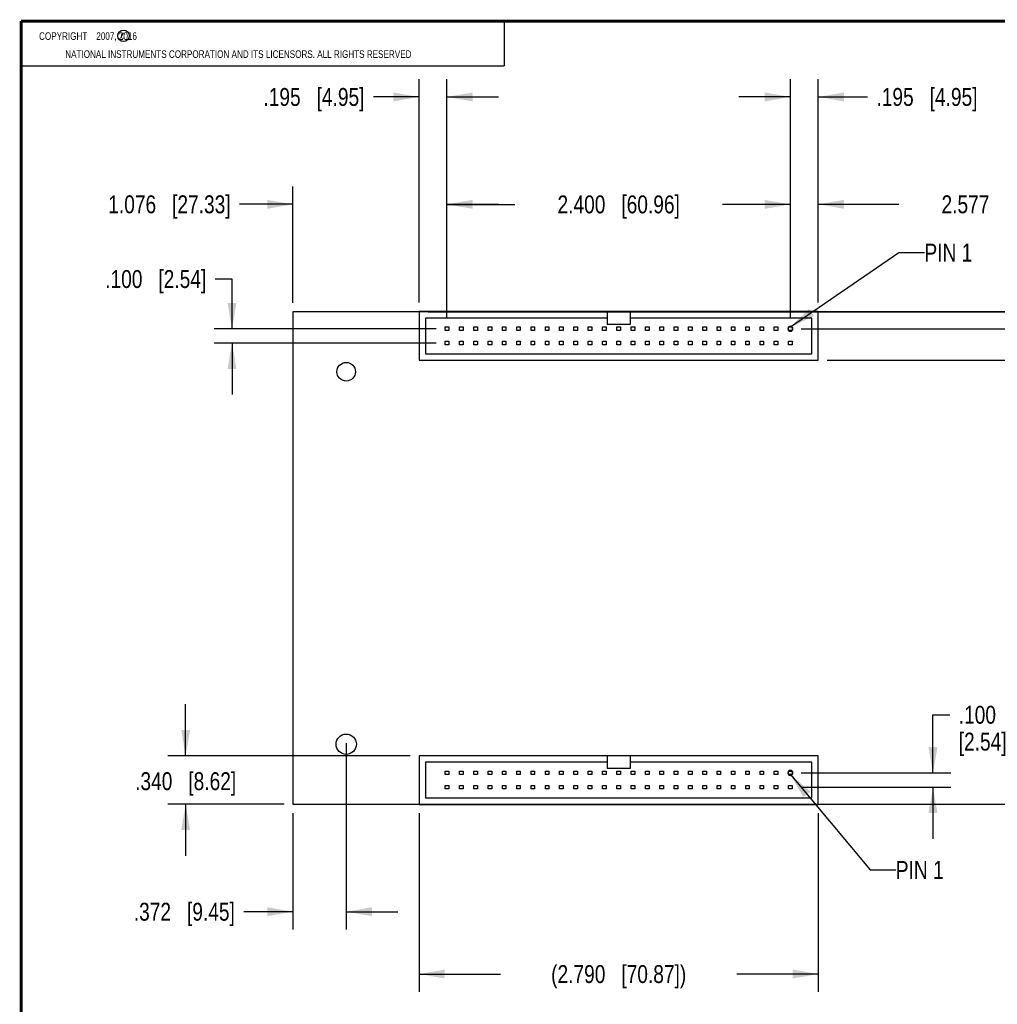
# Model space of a CAD drawing. Header units: inches. Extents: x 0.2 to 16.8, y 0.1 to 10.8.
# Tile 2 of 11: x 0.2 to 7.1, y 3.9 to 10.8. Entities that reach past the tile are written whole.
import ezdxf

# ---------------------------------------------------------------- set-up
doc = ezdxf.new("R2010")
doc.units = ezdxf.units.IN
doc.header["$LTSCALE"] = 0.935
doc.header["$MEASUREMENT"] = 0
doc.layers.get('0').update_dxf_attribs({"linetype": 'CONTINUOUS'})
for name, color, linetype in [('DETAIL', 7, 'CONTINUOUS'), ('DIMENSIONS', 7, 'CONTINUOUS'), ('NOTE', 7, 'CONTINUOUS')]:
    doc.layers.add(name, color=color, linetype=linetype)
doc.styles.get("Standard").update_dxf_attribs({"font": 'txt', "width": 0.8})
doc.dimstyles.new('DIMSTYLE_1', dxfattribs={"dimtxt": 0.125, "dimasz": 0.18, "dimexe": 0.125, "dimexo": 0.0625, "dimgap": 0.0625, "dimtad": 0, "dimtih": 1, "dimtoh": 1, "dimdec": 3, "dimzin": 4, "dimdsep": 46, "dimtxsty": 'STANDARD', "dimblk": '_FILLED', "dimblk1": '_FILLED', "dimblk2": '_FILLED', "dimcen": 0.09, "dimadec": 0, "dimazin": 0, "dimtp": 0.01, "dimtm": 0.01, "dimtfac": 1, "dimtdec": 3, "dimtofl": 0, "dimtmove": 0, "dimatfit": 3, "dimldrblk": '_FILLED', "dimfxl": 1, "dimtolj": 1, "dimtzin": 4, "dimarcsym": 0})
doc.dimstyles.get("Standard").update_dxf_attribs({"dimtxt": 0.125, "dimasz": 0.18, "dimexe": 0.125, "dimexo": 0.0625, "dimgap": 0.09, "dimtad": 0, "dimtih": 1, "dimtoh": 1, "dimdec": 3, "dimzin": 4, "dimdsep": 46, "dimtxsty": 'STANDARD', "dimblk": '_FILLED', "dimblk1": '_FILLED', "dimblk2": '_FILLED', "dimcen": 0.09, "dimadec": 0, "dimazin": 0, "dimtol": 1, "dimtp": 0.01, "dimtm": 0.01, "dimtfac": 1, "dimtdec": 3, "dimtofl": 0, "dimtmove": 0, "dimatfit": 3, "dimldrblk": '_FILLED', "dimfxl": 1, "dimtolj": 1, "dimtzin": 4, "dimarcsym": 0})

# ---------------------------------------------------------------- blocks, each defined once
blk = doc.blocks.new('_FILLED')
at = {"color": 0, "linetype": 'BYBLOCK'}
blk.add_solid([(0, 0), (-1, 0.174), (-1, -0.174)], dxfattribs=at)
blk = doc.blocks.new('*D0')
at = {"layer": 'DIMENSIONS', "color": 2, "linetype": 'CONTINUOUS'}
for p, q in [((9.3308, 8.7289), (9.3308, 9.333)), ((9.3308, 9.333), (9.4483, 9.333)), ((3.0933, 8.7289), (9.4558, 8.7289)), ((5.8833, 8.3894), (9.4558, 8.3894)), ((9.3308, 8.3894), (9.3308, 8.0294))]:
    blk.add_line(p, q, dxfattribs=at)
at = {"layer": 'DIMENSIONS', "color": 2, "linetype": 'CONTINUOUS', "xscale": 0.18, "yscale": 0.18, "zscale": 0.18}
for p, rotation in [((9.3308, 8.7289), 270), ((9.3308, 8.3894), 90)]:
    blk.add_blockref('_FILLED', p, dxfattribs=dict(at, rotation=rotation))
at = {"layer": 'DIMENSIONS', "color": 2, "linetype": 'CONTINUOUS', "insert": (9.5108, 9.3955), "char_height": 0.125, "width": 1.125, "attachment_point": 1, "line_spacing_factor": 0.9}
blk.add_mtext('.340{\\Ftxt.shx;\\W1.000000;\\H0.125000; }[8.62]', dxfattribs=at)
blk = doc.blocks.new('*D1')
at = {"layer": 'DIMENSIONS', "color": 2, "linetype": 'CONTINUOUS'}
for p, q in [((1.3998, 5.6274), (1.3998, 5.9874)), ((2.9683, 5.6274), (1.2748, 5.6274)), ((2.0873, 5.2879), (1.2748, 5.2879)), ((1.3998, 5.2879), (1.3998, 4.9279))]:
    blk.add_line(p, q, dxfattribs=at)
at = {"layer": 'DIMENSIONS', "color": 2, "linetype": 'CONTINUOUS', "xscale": 0.18, "yscale": 0.18, "zscale": 0.18}
for p, rotation in [((1.3998, 5.6274), 270), ((1.3998, 5.2879), 90)]:
    blk.add_blockref('_FILLED', p, dxfattribs=dict(at, rotation=rotation))
at = {"layer": 'DIMENSIONS', "color": 2, "linetype": 'CONTINUOUS', "insert": (1.3998, 5.5117), "char_height": 0.125, "width": 1.125, "attachment_point": 2, "line_spacing_factor": 0.9}
blk.add_mtext('.340{\\Ftxt.shx;\\W1.000000;\\H0.125000; }[8.62]', dxfattribs=at)
blk = doc.blocks.new('*D2')
at = {"layer": 'DIMENSIONS', "color": 2, "linetype": 'CONTINUOUS'}
for p, q in [((2.5218, 5.7159), (2.5218, 4.4124)), ((2.1498, 5.2254), (2.1498, 4.4124)), ((2.1498, 4.5374), (1.8061, 4.5374)), ((2.5218, 4.5374), (2.8818, 4.5374))]:
    blk.add_line(p, q, dxfattribs=at)
at = {"layer": 'DIMENSIONS', "color": 2, "linetype": 'CONTINUOUS', "xscale": 0.18, "yscale": 0.18, "zscale": 0.18}
blk.add_blockref('_FILLED', (2.1498, 4.5374), dxfattribs=at)
at = {"layer": 'DIMENSIONS', "color": 2, "linetype": 'CONTINUOUS', "xscale": 0.18, "yscale": 0.18, "zscale": 0.18, "rotation": 180}
blk.add_blockref('_FILLED', (2.5218, 4.5374), dxfattribs=at)
at = {"layer": 'DIMENSIONS', "color": 2, "linetype": 'CONTINUOUS', "insert": (1.7436, 4.5999), "char_height": 0.125, "width": 1.125, "attachment_point": 3, "line_spacing_factor": 0.9}
blk.add_mtext('.372{\\Ftxt.shx;\\W1.000000;\\H0.125000; }[9.45]', dxfattribs=at)
blk = doc.blocks.new('*D14')
at = {"layer": 'DIMENSIONS', "color": 2, "linetype": 'CONTINUOUS'}
for p, q in [((1.7238, 8.9569), (1.6063, 8.9569)), ((1.7238, 8.6094), (1.7238, 8.9569)), ((3.1508, 8.6094), (1.5988, 8.6094)), ((3.1508, 8.5094), (1.5988, 8.5094)), ((1.7238, 8.5094), (1.7238, 8.1494))]:
    blk.add_line(p, q, dxfattribs=at)
at = {"layer": 'DIMENSIONS', "color": 2, "linetype": 'CONTINUOUS', "xscale": 0.18, "yscale": 0.18, "zscale": 0.18}
for p, rotation in [((1.7238, 8.6094), 270), ((1.7238, 8.5094), 90)]:
    blk.add_blockref('_FILLED', p, dxfattribs=dict(at, rotation=rotation))
at = {"layer": 'DIMENSIONS', "color": 2, "linetype": 'CONTINUOUS', "insert": (1.5438, 9.0194), "char_height": 0.125, "width": 1.125, "attachment_point": 3, "line_spacing_factor": 0.9}
blk.add_mtext('.100{\\Ftxt.shx;\\W1.000000;\\H0.125000; }[2.54]', dxfattribs=at)
blk = doc.blocks.new('*D15')
at = {"layer": 'DIMENSIONS', "color": 2, "linetype": 'CONTINUOUS'}
for p, q in [((2.1498, 8.7914), (2.1498, 9.6039)), ((3.2258, 8.6844), (3.2258, 9.6039)), ((2.1498, 9.4789), (1.7764, 9.4789)), ((3.2258, 9.4789), (3.5858, 9.4789))]:
    blk.add_line(p, q, dxfattribs=at)
at = {"layer": 'DIMENSIONS', "color": 2, "linetype": 'CONTINUOUS', "xscale": 0.18, "yscale": 0.18, "zscale": 0.18}
blk.add_blockref('_FILLED', (2.1498, 9.4789), dxfattribs=at)
at = {"layer": 'DIMENSIONS', "color": 2, "linetype": 'CONTINUOUS', "xscale": 0.18, "yscale": 0.18, "zscale": 0.18, "rotation": 180}
blk.add_blockref('_FILLED', (3.2258, 9.4789), dxfattribs=at)
at = {"layer": 'DIMENSIONS', "color": 2, "linetype": 'CONTINUOUS', "insert": (1.7139, 9.5414), "char_height": 0.125, "width": 1.325, "attachment_point": 3, "line_spacing_factor": 0.9}
blk.add_mtext('1.076{\\Ftxt.shx;\\W1.000000;\\H0.125000; }[27.33]', dxfattribs=at)
blk = doc.blocks.new('*D16')
at = {"layer": 'DIMENSIONS', "color": 2, "linetype": 'CONTINUOUS'}
for p, q in [((3.2258, 8.6844), (3.2258, 9.6034)), ((5.6258, 8.6844), (5.6258, 9.6034)), ((3.2258, 9.4784), (3.7008, 9.4784)), ((5.6258, 9.4784), (5.1508, 9.4784))]:
    blk.add_line(p, q, dxfattribs=at)
at = {"layer": 'DIMENSIONS', "color": 2, "linetype": 'CONTINUOUS', "xscale": 0.18, "yscale": 0.18, "zscale": 0.18, "rotation": 180}
blk.add_blockref('_FILLED', (3.2258, 9.4784), dxfattribs=at)
at = {"layer": 'DIMENSIONS', "color": 2, "linetype": 'CONTINUOUS', "xscale": 0.18, "yscale": 0.18, "zscale": 0.18}
blk.add_blockref('_FILLED', (5.6258, 9.4784), dxfattribs=at)
at = {"layer": 'DIMENSIONS', "color": 2, "linetype": 'CONTINUOUS', "insert": (4.4258, 9.5409), "char_height": 0.125, "width": 1.325, "attachment_point": 2, "line_spacing_factor": 0.9}
blk.add_mtext('2.400{\\Ftxt.shx;\\W1.000000;\\H0.125000; }[60.96]', dxfattribs=at)
blk = doc.blocks.new('*D17')
at = {"layer": 'DIMENSIONS', "color": 2, "linetype": 'CONTINUOUS'}
for p, q in [((5.6258, 8.6844), (5.6258, 10.3539)), ((5.8208, 8.7919), (5.8208, 10.3539)), ((5.6258, 10.2289), (5.2658, 10.2289)), ((5.8208, 10.2289), (6.1645, 10.2289))]:
    blk.add_line(p, q, dxfattribs=at)
at = {"layer": 'DIMENSIONS', "color": 2, "linetype": 'CONTINUOUS', "xscale": 0.18, "yscale": 0.18, "zscale": 0.18}
blk.add_blockref('_FILLED', (5.6258, 10.2289), dxfattribs=at)
at = {"layer": 'DIMENSIONS', "color": 2, "linetype": 'CONTINUOUS', "xscale": 0.18, "yscale": 0.18, "zscale": 0.18, "rotation": 180}
blk.add_blockref('_FILLED', (5.8208, 10.2289), dxfattribs=at)
at = {"layer": 'DIMENSIONS', "color": 2, "linetype": 'CONTINUOUS', "insert": (6.227, 10.2914), "char_height": 0.125, "width": 1.125, "attachment_point": 1, "line_spacing_factor": 0.9}
blk.add_mtext('.195{\\Ftxt.shx;\\W1.000000;\\H0.125000; }[4.95]', dxfattribs=at)
blk = doc.blocks.new('*D18')
at = {"layer": 'DIMENSIONS', "color": 2, "linetype": 'CONTINUOUS'}
for p, q in [((3.0308, 8.7919), (3.0308, 10.3539)), ((3.2258, 8.6844), (3.2258, 10.3539)), ((3.0308, 10.2289), (2.7119, 10.2289)), ((3.2258, 10.2289), (3.5858, 10.2289))]:
    blk.add_line(p, q, dxfattribs=at)
at = {"layer": 'DIMENSIONS', "color": 2, "linetype": 'CONTINUOUS', "xscale": 0.18, "yscale": 0.18, "zscale": 0.18}
blk.add_blockref('_FILLED', (3.0308, 10.2289), dxfattribs=at)
at = {"layer": 'DIMENSIONS', "color": 2, "linetype": 'CONTINUOUS', "xscale": 0.18, "yscale": 0.18, "zscale": 0.18, "rotation": 180}
blk.add_blockref('_FILLED', (3.2258, 10.2289), dxfattribs=at)
at = {"layer": 'DIMENSIONS', "color": 2, "linetype": 'CONTINUOUS', "insert": (2.6494, 10.2914), "char_height": 0.125, "width": 1.125, "attachment_point": 3, "line_spacing_factor": 0.9}
blk.add_mtext('.195{\\Ftxt.shx;\\W1.000000;\\H0.125000; }[4.95]', dxfattribs=at)
blk = doc.blocks.new('*D19')
at = {"layer": 'DIMENSIONS', "color": 2, "linetype": 'CONTINUOUS'}
for p, q in [((5.8208, 8.7919), (5.8208, 9.6039)), ((8.3978, 8.7914), (8.3978, 9.6039)), ((5.8208, 9.4789), (6.3843, 9.4789)), ((8.3978, 9.4789), (7.8343, 9.4789))]:
    blk.add_line(p, q, dxfattribs=at)
at = {"layer": 'DIMENSIONS', "color": 2, "linetype": 'CONTINUOUS', "xscale": 0.18, "yscale": 0.18, "zscale": 0.18, "rotation": 180}
blk.add_blockref('_FILLED', (5.8208, 9.4789), dxfattribs=at)
at = {"layer": 'DIMENSIONS', "color": 2, "linetype": 'CONTINUOUS', "xscale": 0.18, "yscale": 0.18, "zscale": 0.18}
blk.add_blockref('_FILLED', (8.3978, 9.4789), dxfattribs=at)
at = {"layer": 'DIMENSIONS', "color": 2, "linetype": 'CONTINUOUS', "insert": (7.1093, 9.5414), "char_height": 0.125, "width": 1.325, "attachment_point": 2, "line_spacing_factor": 0.9}
blk.add_mtext('2.577{\\Ftxt.shx;\\W1.000000;\\H0.125000; }[65.46]', dxfattribs=at)
blk = doc.blocks.new('*D20')
at = {"layer": 'DIMENSIONS', "color": 2, "linetype": 'CONTINUOUS'}
for p, q in [((3.0308, 5.2249), (3.0308, 3.9768)), ((5.8208, 5.2249), (5.8208, 3.9768)), ((3.0308, 4.1018), (3.6008, 4.1018)), ((5.8208, 4.1018), (5.2508, 4.1018))]:
    blk.add_line(p, q, dxfattribs=at)
at = {"layer": 'DIMENSIONS', "color": 2, "linetype": 'CONTINUOUS', "xscale": 0.18, "yscale": 0.18, "zscale": 0.18, "rotation": 180}
blk.add_blockref('_FILLED', (3.0308, 4.1018), dxfattribs=at)
at = {"layer": 'DIMENSIONS', "color": 2, "linetype": 'CONTINUOUS', "xscale": 0.18, "yscale": 0.18, "zscale": 0.18}
blk.add_blockref('_FILLED', (5.8208, 4.1018), dxfattribs=at)
at = {"layer": 'DIMENSIONS', "color": 2, "linetype": 'CONTINUOUS', "insert": (4.4258, 4.1643), "char_height": 0.125, "width": 1.525, "attachment_point": 2, "line_spacing_factor": 0.9}
blk.add_mtext('(2.790{\\Ftxt.shx;\\W1.000000;\\H0.125000; }[70.87])', dxfattribs=at)
blk = doc.blocks.new('*D21')
at = {"layer": 'DIMENSIONS', "color": 2, "linetype": 'CONTINUOUS'}
for p, q in [((6.622, 5.5074), (6.622, 5.9131)), ((6.622, 5.9131), (6.7395, 5.9131)), ((5.7008, 5.5074), (6.747, 5.5074)), ((5.7008, 5.4074), (6.747, 5.4074)), ((6.622, 5.4074), (6.622, 5.0474))]:
    blk.add_line(p, q, dxfattribs=at)
at = {"layer": 'DIMENSIONS', "color": 2, "linetype": 'CONTINUOUS', "xscale": 0.18, "yscale": 0.18, "zscale": 0.18}
for p, rotation in [((6.622, 5.5074), 270), ((6.622, 5.4074), 90)]:
    blk.add_blockref('_FILLED', p, dxfattribs=dict(at, rotation=rotation))
at = {"layer": 'DIMENSIONS', "color": 2, "linetype": 'CONTINUOUS', "insert": (6.802, 5.9756), "char_height": 0.125, "width": 0.6, "attachment_point": 1, "line_spacing_factor": 0.9}
blk.add_mtext('.100\\P[2.54]', dxfattribs=at)
blk = doc.blocks.new('*D22')
at = {"layer": 'DIMENSIONS', "color": 2, "linetype": 'CONTINUOUS'}
for p, q in [((7.3357, 8.7289), (7.3357, 9.1662)), ((7.3357, 9.1662), (7.4532, 9.1662)), ((7.1718, 8.7289), (7.4607, 8.7289)), ((5.7008, 8.6094), (7.4607, 8.6094)), ((7.3357, 8.6094), (7.3357, 8.2494))]:
    blk.add_line(p, q, dxfattribs=at)
at = {"layer": 'DIMENSIONS', "color": 2, "linetype": 'CONTINUOUS', "xscale": 0.18, "yscale": 0.18, "zscale": 0.18}
for p, rotation in [((7.3357, 8.7289), 270), ((7.3357, 8.6094), 90)]:
    blk.add_blockref('_FILLED', p, dxfattribs=dict(at, rotation=rotation))
at = {"layer": 'DIMENSIONS', "color": 2, "linetype": 'CONTINUOUS', "insert": (7.5157, 9.2287), "char_height": 0.125, "width": 0.6, "attachment_point": 1, "line_spacing_factor": 0.9}
blk.add_mtext('.120\\P[3.04]', dxfattribs=at)

msp = doc.modelspace()

# ---------------------------------------------------------------- linework, layer by layer
at = {"color": 2, "linetype": 'CONTINUOUS'}
for p, q in [((0.25, 10.7586), (3.625, 10.7586)), ((0.25, 10.7586), (0.25, 10.4456)), ((3.625, 10.7586), (3.625, 10.4456)), ((0.25, 10.4456), (3.625, 10.4456))]:
    msp.add_line(p, q, dxfattribs=at)
at = {"color": 7, "linetype": 'CONTINUOUS'}
for p, q in [((2.1498, 8.7289), (2.1498, 5.2879)), ((8.3978, 8.7289), (2.1498, 8.7289)), ((3.0308, 8.7294), (3.0308, 8.3894)), ((5.8208, 8.7294), (3.0308, 8.7294)), ((3.0758, 8.6844), (3.0758, 8.4344)), ((4.3458, 8.6844), (3.0758, 8.6844)), ((4.3458, 8.7294), (4.3458, 8.6394)), ((4.5058, 8.7294), (4.5058, 8.6394)), ((5.7758, 8.6844), (4.5058, 8.6844)), ((5.7758, 8.4344), (5.7758, 8.6844)), ((5.8208, 8.3894), (5.8208, 8.7294)), ((3.2133, 8.5969), (3.2133, 8.6219)), ((3.2133, 8.6219), (3.2383, 8.6219)), ((3.2383, 8.6219), (3.2383, 8.5969)), ((3.3133, 8.5969), (3.3133, 8.6219)), ((3.3133, 8.6219), (3.3383, 8.6219)), ((3.3383, 8.6219), (3.3383, 8.5969)), ((3.4133, 8.5969), (3.4133, 8.6219)), ((3.4133, 8.6219), (3.4383, 8.6219)), ((3.4383, 8.6219), (3.4383, 8.5969)), ((3.5133, 8.5969), (3.5133, 8.6219)), ((3.5133, 8.6219), (3.5383, 8.6219)), ((3.5383, 8.6219), (3.5383, 8.5969)), ((3.6133, 8.5969), (3.6133, 8.6219)), ((3.6133, 8.6219), (3.6383, 8.6219)), ((3.6383, 8.6219), (3.6383, 8.5969)), ((3.7133, 8.5969), (3.7133, 8.6219)), ((3.7133, 8.6219), (3.7383, 8.6219)), ((3.7383, 8.6219), (3.7383, 8.5969)), ((3.8133, 8.5969), (3.8133, 8.6219)), ((3.8133, 8.6219), (3.8383, 8.6219)), ((3.8383, 8.6219), (3.8383, 8.5969)), ((3.9133, 8.5969), (3.9133, 8.6219)), ((3.9133, 8.6219), (3.9383, 8.6219)), ((3.9383, 8.6219), (3.9383, 8.5969)), ((4.0133, 8.5969), (4.0133, 8.6219)), ((4.0133, 8.6219), (4.0383, 8.6219)), ((4.0383, 8.6219), (4.0383, 8.5969)), ((4.1133, 8.5969), (4.1133, 8.6219)), ((4.1133, 8.6219), (4.1383, 8.6219)), ((4.1383, 8.6219), (4.1383, 8.5969)), ((4.2133, 8.5969), (4.2133, 8.6219)), ((4.2133, 8.6219), (4.2383, 8.6219)), ((4.2383, 8.6219), (4.2383, 8.5969)), ((4.3133, 8.5969), (4.3133, 8.6219)), ((4.3133, 8.6219), (4.3383, 8.6219)), ((4.3383, 8.6219), (4.3383, 8.5969)), ((4.5058, 8.6394), (4.3458, 8.6394)), ((4.4133, 8.5969), (4.4133, 8.6219)), ((4.4133, 8.6219), (4.4383, 8.6219)), ((4.4383, 8.6219), (4.4383, 8.5969)), ((4.5133, 8.5969), (4.5133, 8.6219)), ((4.5133, 8.6219), (4.5383, 8.6219)), ((4.5383, 8.6219), (4.5383, 8.5969)), ((4.6133, 8.5969), (4.6133, 8.6219)), ((4.6133, 8.6219), (4.6383, 8.6219)), ((4.6383, 8.6219), (4.6383, 8.5969)), ((4.7133, 8.5969), (4.7133, 8.6219)), ((4.7133, 8.6219), (4.7383, 8.6219)), ((4.7383, 8.6219), (4.7383, 8.5969)), ((4.8133, 8.5969), (4.8133, 8.6219)), ((4.8133, 8.6219), (4.8383, 8.6219)), ((4.8383, 8.6219), (4.8383, 8.5969)), ((4.9133, 8.5969), (4.9133, 8.6219)), ((4.9133, 8.6219), (4.9383, 8.6219)), ((4.9383, 8.6219), (4.9383, 8.5969)), ((5.0133, 8.5969), (5.0133, 8.6219)), ((5.0133, 8.6219), (5.0383, 8.6219)), ((5.0383, 8.6219), (5.0383, 8.5969)), ((5.1133, 8.5969), (5.1133, 8.6219)), ((5.1133, 8.6219), (5.1383, 8.6219)), ((5.1383, 8.6219), (5.1383, 8.5969)), ((5.2133, 8.5969), (5.2133, 8.6219)), ((5.2133, 8.6219), (5.2383, 8.6219)), ((5.2383, 8.6219), (5.2383, 8.5969)), ((5.3133, 8.5969), (5.3133, 8.6219)), ((5.3133, 8.6219), (5.3383, 8.6219)), ((5.3383, 8.6219), (5.3383, 8.5969)), ((5.4133, 8.5969), (5.4133, 8.6219)), ((5.4133, 8.6219), (5.4383, 8.6219)), ((5.4383, 8.6219), (5.4383, 8.5969)), ((5.5133, 8.5969), (5.5133, 8.6219)), ((5.5133, 8.6219), (5.5383, 8.6219)), ((5.5383, 8.6219), (5.5383, 8.5969)), ((5.6133, 8.5969), (5.6133, 8.6219)), ((5.6133, 8.6219), (5.6383, 8.6219)), ((5.6383, 8.6219), (5.6383, 8.5969)), ((3.2383, 8.5969), (3.2133, 8.5969)), ((3.3383, 8.5969), (3.3133, 8.5969)), ((3.4383, 8.5969), (3.4133, 8.5969)), ((3.5383, 8.5969), (3.5133, 8.5969)), ((3.6383, 8.5969), (3.6133, 8.5969)), ((3.7383, 8.5969), (3.7133, 8.5969)), ((3.8383, 8.5969), (3.8133, 8.5969)), ((3.9383, 8.5969), (3.9133, 8.5969)), ((4.0383, 8.5969), (4.0133, 8.5969)), ((4.1383, 8.5969), (4.1133, 8.5969)), ((4.2383, 8.5969), (4.2133, 8.5969)), ((4.3383, 8.5969), (4.3133, 8.5969)), ((4.4383, 8.5969), (4.4133, 8.5969)), ((4.5383, 8.5969), (4.5133, 8.5969)), ((4.6383, 8.5969), (4.6133, 8.5969)), ((4.7383, 8.5969), (4.7133, 8.5969)), ((4.8383, 8.5969), (4.8133, 8.5969)), ((4.9383, 8.5969), (4.9133, 8.5969)), ((5.0383, 8.5969), (5.0133, 8.5969)), ((5.1383, 8.5969), (5.1133, 8.5969)), ((5.2383, 8.5969), (5.2133, 8.5969)), ((5.3383, 8.5969), (5.3133, 8.5969)), ((5.4383, 8.5969), (5.4133, 8.5969)), ((5.5383, 8.5969), (5.5133, 8.5969)), ((5.6383, 8.5969), (5.6133, 8.5969)), ((3.2133, 8.4969), (3.2133, 8.5219)), ((3.2133, 8.5219), (3.2383, 8.5219)), ((3.2383, 8.4969), (3.2133, 8.4969)), ((3.2383, 8.5219), (3.2383, 8.4969)), ((3.3133, 8.4969), (3.3133, 8.5219)), ((3.3133, 8.5219), (3.3383, 8.5219)), ((3.3383, 8.4969), (3.3133, 8.4969)), ((3.3383, 8.5219), (3.3383, 8.4969)), ((3.4133, 8.4969), (3.4133, 8.5219)), ((3.4133, 8.5219), (3.4383, 8.5219)), ((3.4383, 8.4969), (3.4133, 8.4969)), ((3.4383, 8.5219), (3.4383, 8.4969)), ((3.5133, 8.4969), (3.5133, 8.5219)), ((3.5133, 8.5219), (3.5383, 8.5219)), ((3.5383, 8.4969), (3.5133, 8.4969)), ((3.5383, 8.5219), (3.5383, 8.4969)), ((3.6133, 8.4969), (3.6133, 8.5219)), ((3.6133, 8.5219), (3.6383, 8.5219)), ((3.6383, 8.4969), (3.6133, 8.4969)), ((3.6383, 8.5219), (3.6383, 8.4969)), ((3.7133, 8.4969), (3.7133, 8.5219)), ((3.7133, 8.5219), (3.7383, 8.5219)), ((3.7383, 8.4969), (3.7133, 8.4969)), ((3.7383, 8.5219), (3.7383, 8.4969)), ((3.8133, 8.4969), (3.8133, 8.5219)), ((3.8133, 8.5219), (3.8383, 8.5219)), ((3.8383, 8.4969), (3.8133, 8.4969)), ((3.8383, 8.5219), (3.8383, 8.4969)), ((3.9133, 8.4969), (3.9133, 8.5219)), ((3.9133, 8.5219), (3.9383, 8.5219)), ((3.9383, 8.4969), (3.9133, 8.4969)), ((3.9383, 8.5219), (3.9383, 8.4969)), ((4.0133, 8.4969), (4.0133, 8.5219)), ((4.0133, 8.5219), (4.0383, 8.5219)), ((4.0383, 8.4969), (4.0133, 8.4969)), ((4.0383, 8.5219), (4.0383, 8.4969)), ((4.1133, 8.4969), (4.1133, 8.5219)), ((4.1133, 8.5219), (4.1383, 8.5219)), ((4.1383, 8.4969), (4.1133, 8.4969)), ((4.1383, 8.5219), (4.1383, 8.4969)), ((4.2133, 8.4969), (4.2133, 8.5219)), ((4.2133, 8.5219), (4.2383, 8.5219)), ((4.2383, 8.4969), (4.2133, 8.4969)), ((4.2383, 8.5219), (4.2383, 8.4969)), ((4.3133, 8.4969), (4.3133, 8.5219)), ((4.3133, 8.5219), (4.3383, 8.5219)), ((4.3383, 8.4969), (4.3133, 8.4969)), ((4.3383, 8.5219), (4.3383, 8.4969)), ((4.4133, 8.4969), (4.4133, 8.5219)), ((4.4133, 8.5219), (4.4383, 8.5219)), ((4.4383, 8.4969), (4.4133, 8.4969)), ((4.4383, 8.5219), (4.4383, 8.4969)), ((4.5133, 8.4969), (4.5133, 8.5219)), ((4.5133, 8.5219), (4.5383, 8.5219)), ((4.5383, 8.4969), (4.5133, 8.4969)), ((4.5383, 8.5219), (4.5383, 8.4969)), ((4.6133, 8.4969), (4.6133, 8.5219)), ((4.6133, 8.5219), (4.6383, 8.5219)), ((4.6383, 8.4969), (4.6133, 8.4969)), ((4.6383, 8.5219), (4.6383, 8.4969)), ((4.7133, 8.4969), (4.7133, 8.5219)), ((4.7133, 8.5219), (4.7383, 8.5219)), ((4.7383, 8.4969), (4.7133, 8.4969)), ((4.7383, 8.5219), (4.7383, 8.4969)), ((4.8133, 8.4969), (4.8133, 8.5219)), ((4.8133, 8.5219), (4.8383, 8.5219)), ((4.8383, 8.4969), (4.8133, 8.4969)), ((4.8383, 8.5219), (4.8383, 8.4969)), ((4.9133, 8.4969), (4.9133, 8.5219)), ((4.9133, 8.5219), (4.9383, 8.5219)), ((4.9383, 8.4969), (4.9133, 8.4969)), ((4.9383, 8.5219), (4.9383, 8.4969)), ((5.0133, 8.4969), (5.0133, 8.5219)), ((5.0133, 8.5219), (5.0383, 8.5219)), ((5.0383, 8.4969), (5.0133, 8.4969)), ((5.0383, 8.5219), (5.0383, 8.4969)), ((5.1133, 8.4969), (5.1133, 8.5219)), ((5.1133, 8.5219), (5.1383, 8.5219)), ((5.1383, 8.4969), (5.1133, 8.4969)), ((5.1383, 8.5219), (5.1383, 8.4969)), ((5.2133, 8.4969), (5.2133, 8.5219)), ((5.2133, 8.5219), (5.2383, 8.5219)), ((5.2383, 8.4969), (5.2133, 8.4969)), ((5.2383, 8.5219), (5.2383, 8.4969)), ((5.3133, 8.4969), (5.3133, 8.5219)), ((5.3133, 8.5219), (5.3383, 8.5219)), ((5.3383, 8.4969), (5.3133, 8.4969)), ((5.3383, 8.5219), (5.3383, 8.4969)), ((5.4133, 8.4969), (5.4133, 8.5219)), ((5.4133, 8.5219), (5.4383, 8.5219)), ((5.4383, 8.4969), (5.4133, 8.4969)), ((5.4383, 8.5219), (5.4383, 8.4969)), ((5.5133, 8.4969), (5.5133, 8.5219)), ((5.5133, 8.5219), (5.5383, 8.5219)), ((5.5383, 8.4969), (5.5133, 8.4969)), ((5.5383, 8.5219), (5.5383, 8.4969)), ((5.6133, 8.4969), (5.6133, 8.5219)), ((5.6133, 8.5219), (5.6383, 8.5219)), ((5.6383, 8.4969), (5.6133, 8.4969)), ((5.6383, 8.5219), (5.6383, 8.4969)), ((3.0758, 8.4344), (5.7758, 8.4344)), ((3.0308, 8.3894), (5.8208, 8.3894)), ((3.0308, 5.6274), (3.0308, 5.2874)), ((5.8208, 5.6274), (3.0308, 5.6274)), ((3.0758, 5.5824), (3.0758, 5.3324)), ((4.3458, 5.5824), (3.0758, 5.5824)), ((4.3458, 5.6274), (4.3458, 5.5374)), ((4.5058, 5.6274), (4.5058, 5.5374)), ((5.7758, 5.5824), (4.5058, 5.5824)), ((5.7758, 5.3324), (5.7758, 5.5824)), ((5.8208, 5.2874), (5.8208, 5.6274)), ((3.2133, 5.4949), (3.2133, 5.5199)), ((3.2133, 5.5199), (3.2383, 5.5199)), ((3.2383, 5.5199), (3.2383, 5.4949)), ((3.3133, 5.4949), (3.3133, 5.5199)), ((3.3133, 5.5199), (3.3383, 5.5199)), ((3.3383, 5.5199), (3.3383, 5.4949)), ((3.4133, 5.4949), (3.4133, 5.5199)), ((3.4133, 5.5199), (3.4383, 5.5199)), ((3.4383, 5.5199), (3.4383, 5.4949)), ((3.5133, 5.4949), (3.5133, 5.5199)), ((3.5133, 5.5199), (3.5383, 5.5199)), ((3.5383, 5.5199), (3.5383, 5.4949)), ((3.6133, 5.4949), (3.6133, 5.5199)), ((3.6133, 5.5199), (3.6383, 5.5199)), ((3.6383, 5.5199), (3.6383, 5.4949)), ((3.7133, 5.4949), (3.7133, 5.5199)), ((3.7133, 5.5199), (3.7383, 5.5199)), ((3.7383, 5.5199), (3.7383, 5.4949)), ((3.8133, 5.4949), (3.8133, 5.5199)), ((3.8133, 5.5199), (3.8383, 5.5199)), ((3.8383, 5.5199), (3.8383, 5.4949)), ((3.9133, 5.4949), (3.9133, 5.5199)), ((3.9133, 5.5199), (3.9383, 5.5199)), ((3.9383, 5.5199), (3.9383, 5.4949)), ((4.0133, 5.5199), (4.0383, 5.5199)), ((4.0133, 5.4949), (4.0133, 5.5199)), ((4.0383, 5.5199), (4.0383, 5.4949)), ((4.1133, 5.5199), (4.1383, 5.5199)), ((4.1133, 5.4949), (4.1133, 5.5199)), ((4.1383, 5.5199), (4.1383, 5.4949)), ((4.2133, 5.5199), (4.2383, 5.5199)), ((4.2133, 5.4949), (4.2133, 5.5199)), ((4.2383, 5.5199), (4.2383, 5.4949)), ((4.3133, 5.5199), (4.3383, 5.5199)), ((4.3133, 5.4949), (4.3133, 5.5199)), ((4.3383, 5.5199), (4.3383, 5.4949)), ((4.5058, 5.5374), (4.3458, 5.5374)), ((4.4133, 5.5199), (4.4383, 5.5199)), ((4.4133, 5.4949), (4.4133, 5.5199)), ((4.4383, 5.5199), (4.4383, 5.4949)), ((4.5133, 5.5199), (4.5383, 5.5199)), ((4.5133, 5.4949), (4.5133, 5.5199)), ((4.5383, 5.5199), (4.5383, 5.4949)), ((4.6133, 5.5199), (4.6383, 5.5199)), ((4.6133, 5.4949), (4.6133, 5.5199)), ((4.6383, 5.5199), (4.6383, 5.4949)), ((4.7133, 5.5199), (4.7383, 5.5199)), ((4.7133, 5.4949), (4.7133, 5.5199)), ((4.7383, 5.5199), (4.7383, 5.4949)), ((4.8133, 5.5199), (4.8383, 5.5199)), ((4.8133, 5.4949), (4.8133, 5.5199)), ((4.8383, 5.5199), (4.8383, 5.4949)), ((4.9133, 5.5199), (4.9383, 5.5199)), ((4.9133, 5.4949), (4.9133, 5.5199)), ((4.9383, 5.5199), (4.9383, 5.4949)), ((5.0133, 5.5199), (5.0383, 5.5199)), ((5.0133, 5.4949), (5.0133, 5.5199)), ((5.0383, 5.5199), (5.0383, 5.4949)), ((5.1133, 5.5199), (5.1383, 5.5199)), ((5.1133, 5.4949), (5.1133, 5.5199)), ((5.1383, 5.5199), (5.1383, 5.4949)), ((5.2133, 5.5199), (5.2383, 5.5199)), ((5.2133, 5.4949), (5.2133, 5.5199)), ((5.2383, 5.5199), (5.2383, 5.4949)), ((5.3133, 5.5199), (5.3383, 5.5199)), ((5.3133, 5.4949), (5.3133, 5.5199)), ((5.3383, 5.5199), (5.3383, 5.4949)), ((5.4133, 5.5199), (5.4383, 5.5199)), ((5.4133, 5.4949), (5.4133, 5.5199)), ((5.4383, 5.5199), (5.4383, 5.4949)), ((5.5133, 5.5199), (5.5383, 5.5199)), ((5.5133, 5.4949), (5.5133, 5.5199)), ((5.5383, 5.5199), (5.5383, 5.4949)), ((5.6133, 5.5199), (5.6383, 5.5199)), ((5.6133, 5.4949), (5.6133, 5.5199)), ((5.6383, 5.5199), (5.6383, 5.4949)), ((3.2383, 5.4949), (3.2133, 5.4949)), ((3.3383, 5.4949), (3.3133, 5.4949)), ((3.4383, 5.4949), (3.4133, 5.4949)), ((3.5383, 5.4949), (3.5133, 5.4949)), ((3.6383, 5.4949), (3.6133, 5.4949)), ((3.7383, 5.4949), (3.7133, 5.4949)), ((3.8383, 5.4949), (3.8133, 5.4949)), ((3.9383, 5.4949), (3.9133, 5.4949)), ((4.0383, 5.4949), (4.0133, 5.4949)), ((4.1383, 5.4949), (4.1133, 5.4949)), ((4.2383, 5.4949), (4.2133, 5.4949)), ((4.3383, 5.4949), (4.3133, 5.4949)), ((4.4383, 5.4949), (4.4133, 5.4949)), ((4.5383, 5.4949), (4.5133, 5.4949)), ((4.6383, 5.4949), (4.6133, 5.4949)), ((4.7383, 5.4949), (4.7133, 5.4949)), ((4.8383, 5.4949), (4.8133, 5.4949)), ((4.9383, 5.4949), (4.9133, 5.4949)), ((5.0383, 5.4949), (5.0133, 5.4949)), ((5.1383, 5.4949), (5.1133, 5.4949)), ((5.2383, 5.4949), (5.2133, 5.4949)), ((5.3383, 5.4949), (5.3133, 5.4949)), ((5.4383, 5.4949), (5.4133, 5.4949)), ((5.5383, 5.4949), (5.5133, 5.4949)), ((5.6383, 5.4949), (5.6133, 5.4949)), ((3.2133, 5.3949), (3.2133, 5.4199)), ((3.2133, 5.4199), (3.2383, 5.4199)), ((3.2383, 5.3949), (3.2133, 5.3949)), ((3.2383, 5.4199), (3.2383, 5.3949)), ((3.3133, 5.3949), (3.3133, 5.4199)), ((3.3133, 5.4199), (3.3383, 5.4199)), ((3.3383, 5.3949), (3.3133, 5.3949)), ((3.3383, 5.4199), (3.3383, 5.3949)), ((3.4133, 5.3949), (3.4133, 5.4199)), ((3.4133, 5.4199), (3.4383, 5.4199)), ((3.4383, 5.3949), (3.4133, 5.3949)), ((3.4383, 5.4199), (3.4383, 5.3949)), ((3.5133, 5.3949), (3.5133, 5.4199)), ((3.5133, 5.4199), (3.5383, 5.4199)), ((3.5383, 5.3949), (3.5133, 5.3949)), ((3.5383, 5.4199), (3.5383, 5.3949)), ((3.6133, 5.3949), (3.6133, 5.4199)), ((3.6133, 5.4199), (3.6383, 5.4199)), ((3.6383, 5.3949), (3.6133, 5.3949)), ((3.6383, 5.4199), (3.6383, 5.3949)), ((3.7133, 5.3949), (3.7133, 5.4199)), ((3.7133, 5.4199), (3.7383, 5.4199)), ((3.7383, 5.3949), (3.7133, 5.3949)), ((3.7383, 5.4199), (3.7383, 5.3949)), ((3.8133, 5.3949), (3.8133, 5.4199)), ((3.8133, 5.4199), (3.8383, 5.4199)), ((3.8383, 5.3949), (3.8133, 5.3949)), ((3.8383, 5.4199), (3.8383, 5.3949)), ((3.9133, 5.3949), (3.9133, 5.4199)), ((3.9133, 5.4199), (3.9383, 5.4199)), ((3.9383, 5.3949), (3.9133, 5.3949)), ((3.9383, 5.4199), (3.9383, 5.3949)), ((4.0133, 5.4199), (4.0383, 5.4199)), ((4.0133, 5.3949), (4.0133, 5.4199)), ((4.0383, 5.3949), (4.0133, 5.3949)), ((4.0383, 5.4199), (4.0383, 5.3949)), ((4.1133, 5.4199), (4.1383, 5.4199)), ((4.1133, 5.3949), (4.1133, 5.4199)), ((4.1383, 5.3949), (4.1133, 5.3949)), ((4.1383, 5.4199), (4.1383, 5.3949)), ((4.2133, 5.4199), (4.2383, 5.4199)), ((4.2133, 5.3949), (4.2133, 5.4199)), ((4.2383, 5.3949), (4.2133, 5.3949)), ((4.2383, 5.4199), (4.2383, 5.3949)), ((4.3133, 5.4199), (4.3383, 5.4199)), ((4.3133, 5.3949), (4.3133, 5.4199)), ((4.3383, 5.3949), (4.3133, 5.3949)), ((4.3383, 5.4199), (4.3383, 5.3949)), ((4.4133, 5.4199), (4.4383, 5.4199)), ((4.4133, 5.3949), (4.4133, 5.4199)), ((4.4383, 5.3949), (4.4133, 5.3949)), ((4.4383, 5.4199), (4.4383, 5.3949)), ((4.5133, 5.4199), (4.5383, 5.4199)), ((4.5133, 5.3949), (4.5133, 5.4199)), ((4.5383, 5.3949), (4.5133, 5.3949)), ((4.5383, 5.4199), (4.5383, 5.3949)), ((4.6133, 5.4199), (4.6383, 5.4199)), ((4.6133, 5.3949), (4.6133, 5.4199)), ((4.6383, 5.3949), (4.6133, 5.3949)), ((4.6383, 5.4199), (4.6383, 5.3949)), ((4.7133, 5.4199), (4.7383, 5.4199)), ((4.7133, 5.3949), (4.7133, 5.4199)), ((4.7383, 5.3949), (4.7133, 5.3949)), ((4.7383, 5.4199), (4.7383, 5.3949)), ((4.8133, 5.4199), (4.8383, 5.4199)), ((4.8133, 5.3949), (4.8133, 5.4199)), ((4.8383, 5.3949), (4.8133, 5.3949)), ((4.8383, 5.4199), (4.8383, 5.3949)), ((4.9133, 5.4199), (4.9383, 5.4199)), ((4.9133, 5.3949), (4.9133, 5.4199)), ((4.9383, 5.3949), (4.9133, 5.3949)), ((4.9383, 5.4199), (4.9383, 5.3949)), ((5.0133, 5.4199), (5.0383, 5.4199)), ((5.0133, 5.3949), (5.0133, 5.4199)), ((5.0383, 5.3949), (5.0133, 5.3949)), ((5.0383, 5.4199), (5.0383, 5.3949)), ((5.1133, 5.4199), (5.1383, 5.4199)), ((5.1133, 5.3949), (5.1133, 5.4199)), ((5.1383, 5.3949), (5.1133, 5.3949)), ((5.1383, 5.4199), (5.1383, 5.3949)), ((5.2133, 5.4199), (5.2383, 5.4199)), ((5.2133, 5.3949), (5.2133, 5.4199)), ((5.2383, 5.3949), (5.2133, 5.3949)), ((5.2383, 5.4199), (5.2383, 5.3949)), ((5.3133, 5.4199), (5.3383, 5.4199)), ((5.3133, 5.3949), (5.3133, 5.4199)), ((5.3383, 5.3949), (5.3133, 5.3949)), ((5.3383, 5.4199), (5.3383, 5.3949)), ((5.4133, 5.4199), (5.4383, 5.4199)), ((5.4133, 5.3949), (5.4133, 5.4199)), ((5.4383, 5.3949), (5.4133, 5.3949)), ((5.4383, 5.4199), (5.4383, 5.3949)), ((5.5133, 5.4199), (5.5383, 5.4199)), ((5.5133, 5.3949), (5.5133, 5.4199)), ((5.5383, 5.3949), (5.5133, 5.3949)), ((5.5383, 5.4199), (5.5383, 5.3949)), ((5.6133, 5.4199), (5.6383, 5.4199)), ((5.6133, 5.3949), (5.6133, 5.4199)), ((5.6383, 5.3949), (5.6133, 5.3949)), ((5.6383, 5.4199), (5.6383, 5.3949)), ((3.0758, 5.3324), (5.7758, 5.3324)), ((2.1498, 5.2879), (8.3978, 5.2879)), ((3.0308, 5.2874), (5.8208, 5.2874))]:
    msp.add_line(p, q, dxfattribs=at)
at = {"color": 7, "linetype": 'CONTINUOUS', "const_width": 0.02}
for points in [[(0.25, 10.7586), (0.25, 0.2586)], [(16.75, 10.7586), (0.25, 10.7586)]]:
    msp.add_lwpolyline(points, dxfattribs=at)
at = {"color": 2, "linetype": 'CONTINUOUS'}
msp.add_circle((0.9659, 10.6562), 0.0403, dxfattribs=at)
at = {"color": 7, "linetype": 'CONTINUOUS'}
for centre, radius in [((2.5218, 8.3094), 0.065), ((2.5218, 5.7074), 0.071)]:
    msp.add_circle(centre, radius, dxfattribs=at)
for centre, start, end in [((5.6258, 8.6094), 135.58469, 224.41531), ((5.6258, 8.6094), 45.58469, 134.41531), ((5.6258, 8.6094), 315.58469, 44.41531), ((5.6258, 8.6094), 225.58469, 314.41531), ((5.6258, 5.5074), 135.58469, 224.41531), ((5.6258, 5.5074), 45.58469, 134.41531), ((5.6258, 5.5074), 315.58469, 44.41531), ((5.6258, 5.5074), 225.58469, 314.41531)]:
    msp.add_arc(centre, 0.0175, start, end, dxfattribs=at)

# ---------------------------------------------------------------- texts
at = {"color": 2, "linetype": 'CONTINUOUS', "char_height": 0.053, "attachment_point": 1, "line_spacing_factor": 0.9}
for s, insert, width in [('c', (0.946, 10.6893), 0.0424), ('NATIONAL INSTRUMENTS CORPORATION AND ITS LICENSORS. ALL RIGHTS RESERVED', (0.5583, 10.5546), 3.0104)]:
    msp.add_mtext(s, dxfattribs=dict(at, insert=insert, width=width))
at = {"layer": 'DETAIL', "color": 2, "linetype": 'CONTINUOUS', "char_height": 0.125, "width": 0.5, "attachment_point": 1, "line_spacing_factor": 0.9}
for insert in [(6.5625, 9.2041), (6.3623, 4.8916)]:
    msp.add_mtext('PIN 1', dxfattribs=dict(at, insert=insert))
at = {"layer": 'NOTE', "color": 2, "linetype": 'CONTINUOUS', "insert": (0.3125, 10.6805), "char_height": 0.053, "width": 1.1448, "attachment_point": 1, "line_spacing_factor": 0.9}
msp.add_mtext('    COPYRIGHT    2007, 2016', dxfattribs=at)

# ---------------------------------------------------------------- dimensions: what is measured, and where the dimension line sits
at = {"layer": 'DIMENSIONS', "color": 2, "linetype": 'CONTINUOUS'}
for base, p1, p2, picture, middle in [((3.2258, 10.2289), (3.0308, 8.7294), (3.2258, 8.6219), '*D18', (2.0869, 10.2289)), ((3.2258, 9.4789), (2.1498, 8.7289), (3.2258, 8.6219), '*D15', (1.0514, 9.4789)), ((5.6258, 9.4784), (3.2258, 8.6219), (5.6258, 8.6219), '*D16', (4.4258, 9.4784)), ((8.3978, 9.4789), (5.8208, 8.7294), (8.3978, 8.7289), '*D19', (7.1093, 9.4789)), ((2.5218, 4.5374), (2.1498, 5.2879), (2.5218, 5.7784), '*D2', (1.1811, 4.5374))]:
    dim = msp.add_linear_dim(base=base, p1=p1, p2=p2, dimstyle='DIMSTYLE_1', dxfattribs=at)
    dim.commit()
    dim.dimension.update_dxf_attribs({"geometry": picture, "text_midpoint": middle, "dimtype": 160})
for base, p1, p2, angle, picture, middle in [((5.6258, 10.2289), (5.8208, 8.7294), (5.6258, 8.6219), 180, '*D17', (6.7895, 10.2289)), ((9.3307866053, 8.3894331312), (3.0307866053, 8.7289331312), (5.8207866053, 8.3894331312), 270, '*D0', (10.0732866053, 9.3329774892)), ((7.3357059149, 8.6094331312), (7.1092866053, 8.7289331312), (5.6382866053, 8.6094331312), 270, '*D22', (7.8157059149, 9.0724696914)), ((1.7238, 8.6094), (3.2133, 8.5094), (3.2133, 8.6094), 90, '*D14', (0.9813, 8.9569)), ((1.3997866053, 5.6274331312), (2.1497866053, 5.2879331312), (3.0307866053, 5.6274331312), 90, '*D1', (1.3997866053, 5.4492072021)), ((6.622, 5.4074), (5.6383, 5.5074), (5.6383, 5.4074), 270, '*D21', (7.102, 5.8193))]:
    dim = msp.add_linear_dim(base=base, p1=p1, p2=p2, angle=angle, dimstyle='DIMSTYLE_1', dxfattribs=at)
    dim.commit()
    dim.dimension.update_dxf_attribs({"geometry": picture, "text_midpoint": middle, "dimtype": 160})
dim = msp.add_linear_dim(base=(5.8208, 4.1018), p1=(3.0308, 5.2874), p2=(5.8208, 5.2874), text='(<>)', dimstyle='DIMSTYLE_1', dxfattribs=at)
dim.commit()
dim.dimension.update_dxf_attribs({"geometry": '*D20', "text_midpoint": (4.4258, 4.1018), "dimtype": 160})

# ---------------------------------------------------------------- leaders
at = {"layer": 'DETAIL', "color": 2, "linetype": 'CONTINUOUS'}
for points in [[(5.6258, 8.6219), (6.3825, 9.1416), (6.5625, 9.1416)], [(5.6258, 5.4949), (6.1823, 4.8291), (6.3623, 4.8291)]]:
    msp.add_leader(points, dimstyle='STANDARD', override={"dimtad": 0}, dxfattribs=at)

doc.saveas('drawing.dxf')
